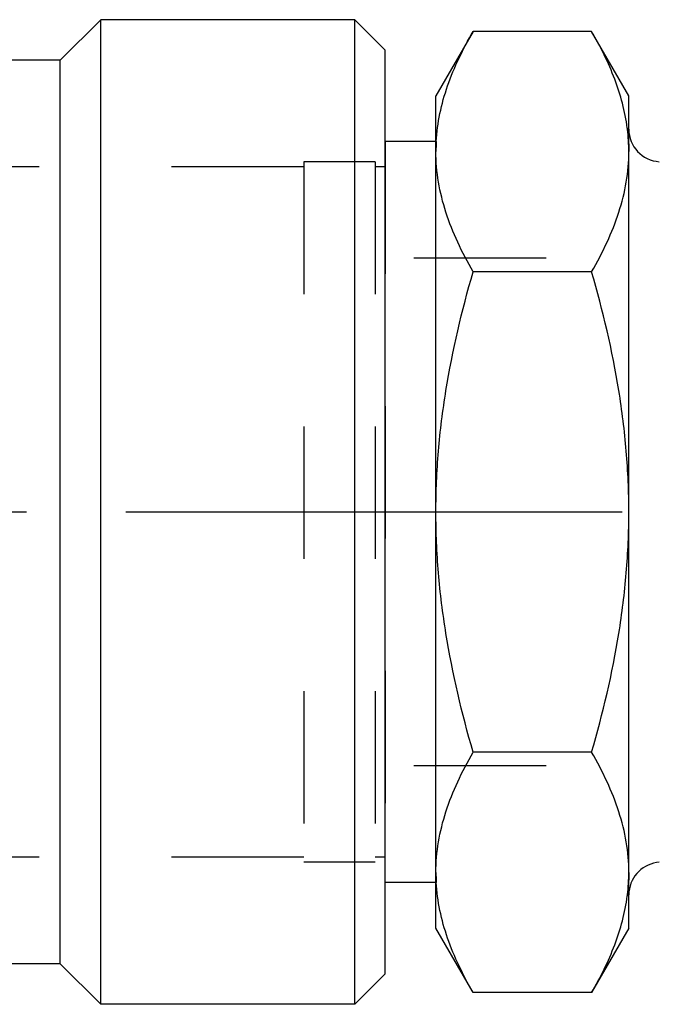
# Model space of a CAD drawing. Header units: millimetres. Extents: x 427 to 573, y 468 to 537.
# Tile 3 of 12: x 500 to 532, y 468 to 517. Entities that reach past the tile are written whole.
import ezdxf

# ---------------------------------------------------------------- set-up
doc = ezdxf.new("R2010")
doc.units = ezdxf.units.MM
doc.header["$LTSCALE"] = 65.185185
doc.linetypes.add('CENTER', pattern=[0.6, 0.375, -0.075, 0.075, -0.075])
doc.linetypes.add('HIDDEN', pattern=[0.2, 0.1, -0.1])
for name, color, linetype in [('ACHSEN_S', 7, 'CONTINUOUS'), ('FASEN', 7, 'CONTINUOUS'), ('KOERPER', 7, 'CONTINUOUS'), ('KONST.EL_MIT_GEO', 7, 'CONTINUOUS')]:
    doc.layers.add(name, color=color, linetype=linetype)

msp = doc.modelspace()

# ---------------------------------------------------------------- linework, layer by layer
at = {"layer": 'ACHSEN_S', "color": 2, "linetype": 'CENTER'}
msp.add_line((427, 492.675), (573, 492.675), dxfattribs=at)
at = {"layer": 'FASEN', "color": 7, "linetype": 'Continuous'}
for p, q in [((516.5, 468.425), (516.5, 516.925)), ((518, 515.425), (516.5, 516.925)), ((518, 469.925), (518, 515.425)), ((518, 469.925), (516.5, 468.425))]:
    msp.add_line(p, q, dxfattribs=at)
at = {"layer": 'KOERPER', "color": 7, "linetype": 'Continuous'}
for p, q in [((504, 516.925), (502, 514.925)), ((504, 468.425), (504, 516.925)), ((516.5, 516.925), (504, 516.925)), ((502, 514.925), (448.373, 514.925)), ((502, 470.425), (502, 514.925)), ((502, 470.425), (448, 470.425)), ((504, 468.425), (502, 470.425)), ((516.5, 468.425), (504, 468.425))]:
    msp.add_line(p, q, dxfattribs=at)
at = {"layer": 'KONST.EL_MIT_GEO', "color": 7, "linetype": 'Continuous'}
for p, q in [((522.331, 516.346), (520.5, 513.175)), ((528.169, 516.346), (522.331, 516.346)), ((530, 513.175), (528.169, 516.346)), ((520.5, 472.175), (520.5, 513.175)), ((530, 472.175), (530, 513.175)), ((520.5, 510.925), (518, 510.925)), ((528.169, 504.511), (522.331, 504.511)), ((528.169, 480.839), (522.331, 480.839)), ((520.5, 474.425), (518, 474.425)), ((522.331, 469.004), (520.5, 472.175)), ((530, 472.175), (528.169, 469.004)), ((528.169, 469.004), (522.331, 469.004))]:
    msp.add_line(p, q, dxfattribs=at)
at = {"layer": 'KONST.EL_MIT_GEO', "color": 8, "linetype": 'HIDDEN'}
for p, q in [((518, 510.925), (518, 474.425)), ((517.5, 509.925), (514, 509.925)), ((514, 509.925), (514, 475.425)), ((517.5, 509.925), (517.5, 475.425)), ((514, 509.675), (483, 509.675)), ((518, 509.675), (517.5, 509.675)), ((552, 505.175), (518, 505.175)), ((552, 480.175), (518, 480.175)), ((514, 475.675), (483, 475.675)), ((517.5, 475.425), (514, 475.425)), ((518, 475.675), (517.5, 475.675))]:
    msp.add_line(p, q, dxfattribs=at)
at = {"layer": 'KONST.EL_MIT_GEO', "color": 7, "linetype": 'Continuous'}
for centre, radius, start, end in [((520.779, 510.401), 9.223, 6.9704, 7.4074), ((520.995, 510.424), 9.005, 0.0274, 6.9912), ((531.6, 511.528), 1.6, 180, 266.4237), ((529.398, 510.428), 8.898, 176.8036, 179.9956), ((531.6, 473.822), 1.6, 93.5763, 174.8563), ((529.398, 474.922), 8.898, 180.0044, 183.1964), ((520.995, 474.926), 9.005, 353.0088, 359.9726), ((520.779, 474.949), 9.223, 352.5938, 353.0296)]:
    msp.add_arc(centre, radius, start, end, dxfattribs=at)
at = {"layer": 'KONST.EL_MIT_GEO', "color": 8, "linetype": 'HIDDEN'}
msp.add_arc((531.6, 473.822), 1.6, 174.8563, 180, dxfattribs=at)
at = {"layer": 'KONST.EL_MIT_GEO', "color": 7, "linetype": 'Continuous'}
for points, knots in [([(520.514, 510.924), (520.54, 511.386), (520.665, 512.316), (521.19, 514.169), (521.837, 515.491), (522.331, 516.346)], [0, 0, 0, 0, 0.240561, 0.48629, 1, 1, 1, 1]), ([(529.924, 511.59), (529.818, 512.41), (529.367, 514.067), (528.605, 515.592), (528.169, 516.346)], [0, 0, 0, 0, 0.486837, 1, 1, 1, 1]), ([(522.331, 504.511), (522.058, 504.984), (521.556, 505.935), (520.965, 507.411), (520.588, 508.911), (520.5, 509.927), (520.5, 510.429)], [0, 0, 0, 0, 0.261643, 0.514497, 0.759595, 1, 1, 1, 1]), ([(528.169, 504.511), (528.442, 504.984), (528.944, 505.935), (529.535, 507.411), (529.912, 508.911), (530, 509.927), (530, 510.429)], [0, 0, 0, 0, 0.261643, 0.514497, 0.759595, 1, 1, 1, 1]), ([(520.5, 492.675), (520.5, 493.676), (520.585, 495.68), (521.082, 499.656), (521.776, 502.588), (522.331, 504.511)], [0, 0, 0, 0, 0.250048, 0.500099, 1, 1, 1, 1]), ([(530, 492.675), (530, 493.676), (529.915, 495.68), (529.418, 499.656), (528.724, 502.588), (528.169, 504.511)], [0, 0, 0, 0, 0.250048, 0.500099, 1, 1, 1, 1]), ([(522.331, 480.839), (521.776, 482.762), (521.082, 485.694), (520.585, 489.67), (520.5, 491.674), (520.5, 492.675)], [0, 0, 0, 0, 0.499901, 0.749952, 1, 1, 1, 1]), ([(528.169, 480.839), (528.724, 482.762), (529.418, 485.694), (529.915, 489.67), (530, 491.674), (530, 492.675)], [0, 0, 0, 0, 0.499901, 0.749952, 1, 1, 1, 1]), ([(520.5, 474.921), (520.5, 475.423), (520.588, 476.439), (520.965, 477.939), (521.556, 479.415), (522.058, 480.366), (522.331, 480.839)], [0, 0, 0, 0, 0.240405, 0.485503, 0.738357, 1, 1, 1, 1]), ([(530, 474.921), (530, 475.423), (529.912, 476.439), (529.535, 477.939), (528.944, 479.415), (528.442, 480.366), (528.169, 480.839)], [0, 0, 0, 0, 0.240405, 0.485503, 0.738357, 1, 1, 1, 1]), ([(522.331, 469.004), (521.837, 469.859), (521.19, 471.181), (520.665, 473.034), (520.54, 473.964), (520.514, 474.426)], [0, 0, 0, 0, 0.51371, 0.759439, 1, 1, 1, 1]), ([(528.169, 469.004), (528.605, 469.758), (529.367, 471.283), (529.818, 472.94), (529.924, 473.76)], [0, 0, 0, 0, 0.513163, 1, 1, 1, 1])]:
    msp.add_open_spline(points, degree=3, knots=knots, dxfattribs=at)
at = {"layer": 'KONST.EL_MIT_GEO', "color": 8, "linetype": 'HIDDEN'}
for points in [[(529.924, 511.59), (529.974, 511.205), (530, 510.816), (530, 510.429)], [(520.514, 510.924), (520.505, 510.759), (520.5, 510.594), (520.5, 510.429)], [(520.5, 474.921), (520.5, 474.756), (520.505, 474.591), (520.514, 474.426)], [(530, 474.921), (530, 474.534), (529.974, 474.145), (529.924, 473.76)]]:
    msp.add_open_spline(points, degree=3, dxfattribs=at)

doc.saveas('drawing.dxf')
